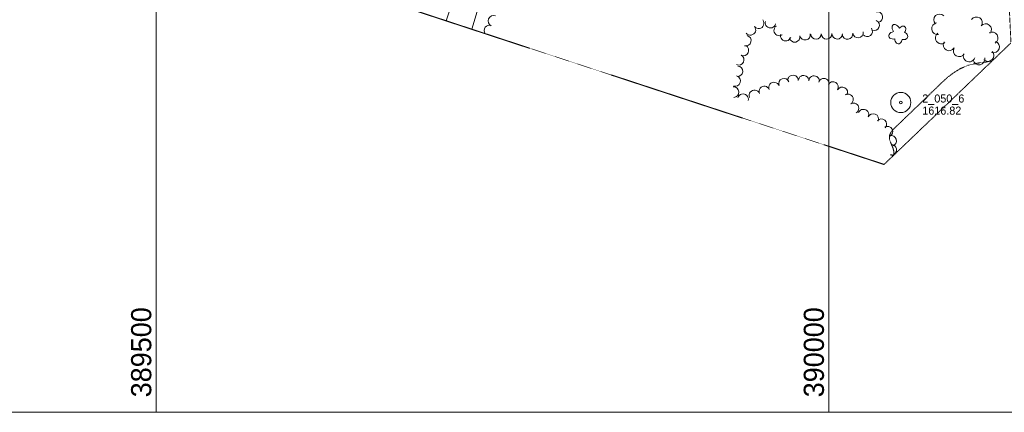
# Model space of a CAD drawing. Header units: feet. Extents: x 388392 to 390500, y 98000 to 99519.
# Tile 4 of 8: x 389398 to 390130, y 98000 to 98292. Entities that reach past the tile are written whole.
import ezdxf

# ---------------------------------------------------------------- set-up
doc = ezdxf.new("R2010")
doc.units = ezdxf.units.FT
doc.header["$MEASUREMENT"] = 0
doc.linetypes.add('DGN Style 3', pattern=[0.225624, 0.16116, -0.064464])
for name, color, linetype, lineweight in [('E_DWY', 73, 'DGN Style 3', 0), ('E_LAND_Vegetation', 21, 'Continuous', 0), ('E_MAP_GridLines', 151, 'Continuous', 0), ('E_MAP_Limits', 21, 'DGN Style 3', 0), ('E_MAP_PassPoints', 161, 'Continuous', 0), ('E_RDWY', 21, 'Continuous', 13)]:
    doc.layers.add(name, color=color, linetype=linetype, lineweight=lineweight)
doc.styles.add('Style-IGR_FONT_0', font='IGR_FONT_0.shx')

# ---------------------------------------------------------------- blocks, each defined once
blk = doc.blocks.new('PP')
at = {"layer": 'E_MAP_PassPoints', "color": 40, "linetype": 'Continuous', "lineweight": 0}
for radius in [7.5, 0.96]:
    blk.add_circle((0, 0), radius, dxfattribs=at)
blk = doc.blocks.new('TREE')
at = {"layer": 'E_LAND_Vegetation', "color": 93, "linetype": 'Continuous', "lineweight": 0}
for centre, major_axis, ratio in [((-3.74, -0.07), (3.29, -0.08), 0.832022), ((-1.07, 3.38), (0.91, -3.32), 0.782863), ((2.88, 1.66), (-3.52, -1.95), 0.691916), ((-1.48, -3.66), (1.2, 3.24), 0.716896), ((2.54, -2.64), (-3.34, 3.06), 0.560249)]:
    blk.add_ellipse(centre, major_axis=major_axis, ratio=ratio, start_param=1.570796, end_param=4.712389, dxfattribs=at)

msp = doc.modelspace()

# ---------------------------------------------------------------- linework, layer by layer
at = {"layer": 'E_DWY', "color": 51, "linetype": 'DGN Style 3', "lineweight": 0, "flags": 128}
msp.add_lwpolyline([(390120.73, 98260.59), (390114.59, 98260.2), (390108.44, 98259.08), (390103.38, 98257.88), (390097.68, 98255.42), (390093.01, 98252.58), (390088.18, 98248.95), (390084.42, 98245.52), (390047.98, 98210.47), (390046.23, 98208.4), (390045.2, 98206.38), (390044.88, 98204.62), (390045, 98202.82), (390045.71, 98200.7), (390047.49, 98196.69), (390048.25, 98193.84), (390048.2, 98191.23), (390048.13, 98191.08)], dxfattribs=at)
at = {"layer": 'E_LAND_Vegetation', "color": 93, "linetype": 'Continuous', "lineweight": 0}
for centre, radius, start, end in [((389750.53, 98290.94), 3.93, 66.83553, 246.83553), ((390035.95, 98293.74), 3.93, 281.54384, 101.54384), ((390082.28, 98291.65), 4.36, 44.1524, 224.1524), ((390109.66, 98289.49), 4.36, 326.8193, 146.8193), ((389747.59, 98283.72), 3.93, 69.17006, 215.58481), ((389941.62, 98284.25), 3.93, 218.74158, 38.74158), ((389947.76, 98289.17), 3.93, 218.74158, 38.74158), ((389956.55, 98289.62), 3.93, 166.21532, 346.21532), ((389963.04, 98283.79), 3.93, 123.00147, 303.00148), ((390028.39, 98283.16), 3.93, 217.05903, 37.05903), ((390033.58, 98287.61), 3.93, 245.73898, 65.73898), ((390080.68, 98285.13), 4.36, 99.69453, 279.69453), ((390116.47, 98284.4), 4.36, 321.35444, 141.35444), ((389938.19, 98276.2), 3.93, 256.01414, 76.01414), ((389967.86, 98279.9), 3.93, 161.88914, 341.88914), ((389974.51, 98279.03), 3.93, 191.20227, 11.20227), ((389982.22, 98280.57), 3.93, 191.20227, 11.20227), ((389990.37, 98281.17), 3.93, 181.15769, 1.15769), ((389998.23, 98281.32), 3.93, 181.15769, 1.15769), ((390006.17, 98281.3), 3.93, 178.92663, 358.92663), ((390013.77, 98281.22), 3.93, 187.36516, 7.36516), ((390021.57, 98282.23), 3.93, 187.36516, 7.36516), ((390083.5, 98278.19), 4.36, 127.38157, 307.38157), ((390121.29, 98278.18), 4.36, 300.75774, 120.75774), ((389936.37, 98268.96), 3.93, 243.70981, 63.70981), ((390089.32, 98273.05), 4.36, 149.65657, 329.65657), ((390096.84, 98268.64), 4.36, 149.65657, 329.65657), ((390122.28, 98271.54), 4.36, 251.06958, 71.06958), ((389932.88, 98261.9), 3.93, 243.70981, 63.70981), ((390104.16, 98264.81), 4.36, 162.24076, 342.24076), ((390111.47, 98262.59), 4.36, 191.12038, 11.12038), ((390118.19, 98265.14), 4.36, 225.5117, 45.5117), ((389931.94, 98253.42), 3.93, 265.92796, 85.92796), ((389930.21, 98246.22), 3.93, 252.83626, 72.83626), ((389966.56, 98244.2), 3.93, 21.36709, 201.36709), ((389973.22, 98246.6), 3.93, 358.32167, 178.32167), ((389981.09, 98246.38), 3.93, 358.32167, 178.32167), ((389988.95, 98246.14), 3.93, 358.32167, 178.32167), ((389996.14, 98244.23), 3.93, 344.83525, 164.83525), ((389929.05, 98237.92), 3.93, 272.26168, 92.26167), ((389951.94, 98238.42), 3.93, 21.76159, 201.76159), ((389959.24, 98241.34), 3.93, 21.76159, 201.76159), ((390003.03, 98241.69), 3.93, 330.34979, 150.34979), ((390009.86, 98237.79), 3.93, 330.34979, 150.34979), ((389936.15, 98232.74), 3.93, 345.68234, 165.68234), ((389944.61, 98235.51), 3.93, 21.34395, 201.34395), ((390014.13, 98232.57), 3.93, 301.26469, 121.26469), ((390018.22, 98225.85), 3.93, 301.26469, 121.26469), ((390025.62, 98221.24), 3.93, 335.00652, 155.00652), ((390032.85, 98218.01), 3.93, 336.34105, 156.34105), ((390038.91, 98214.1), 3.93, 318.69434, 138.69434), ((390043.47, 98208.61), 3.93, 299.20083, 119.20083), ((390046.29, 98201.73), 3.93, 286.98504, 106.98504), ((390046.39, 98195.09), 3.93, 256.7267, 76.7267), ((390043.98, 98188.19), 3.93, 32.28764, 61.36879)]:
    msp.add_arc(centre, radius, start, end, dxfattribs=at)
at = {"layer": 'E_MAP_GridLines', "color": 161, "linetype": 'Continuous', "lineweight": 0}
for p, q in [((389500, 98000), (389500, 99500)), ((390000, 98000), (390000, 99500)), ((388500, 98000), (390500, 98000))]:
    msp.add_line(p, q, dxfattribs=at)
at = {"layer": 'E_MAP_Limits', "color": 73, "linetype": 'DGN Style 3', "lineweight": 0, "flags": 128}
for points in [[(388520.08, 98682.85), (390040.95, 98184.2)], [(390040.95, 98184.2), (390135.25, 98274.5), (390118.36, 98644.14)]]:
    msp.add_lwpolyline(points, dxfattribs=at)
at = {"layer": 'E_RDWY', "color": 21, "linetype": 'Continuous', "lineweight": 13, "flags": 128}
for points in [[(389715.35, 98290.95), (389720.48, 98305.92), (389732.05, 98343.16), (389737.96, 98365.93), (389742.8, 98387.45)], [(389765.87, 98381.4), (389761.74, 98369.91), (389753.36, 98343.03), (389741.56, 98307.99), (389734.44, 98284.7)]]:
    msp.add_lwpolyline(points, dxfattribs=at)

# ---------------------------------------------------------------- block references
at = {"layer": 'E_LAND_Vegetation', "color": 93, "linetype": 'Continuous', "lineweight": 0, "xscale": 0.999999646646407, "yscale": 0.999999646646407, "zscale": 0.999999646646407, "rotation": 161.6879799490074}
msp.add_blockref('TREE', (390051.69, 98280.85), dxfattribs=at)
at = {"layer": 'E_MAP_PassPoints', "color": 40, "linetype": 'Continuous', "lineweight": 0}
msp.add_blockref('PP', (390053.37, 98230.22), dxfattribs=at)

# ---------------------------------------------------------------- texts
at = {"layer": 'E_MAP_GridLines', "color": 161, "linetype": 'Continuous', "lineweight": 0, "style": 'Style-IGR_FONT_0'}
for s, p in [('  389500  ', (389496.25, 98000)), ('  390000  ', (389996.25, 98000))]:
    msp.add_text(s, height=15, rotation=90, dxfattribs=at).set_placement(p)
at = {"layer": 'E_MAP_PassPoints', "color": 40, "linetype": 'Continuous', "lineweight": 0, "style": 'Style-IGR_FONT_0'}
for s, p in [('2_050_6', (390069.37, 98230.22)), ('1616.82', (390069.37, 98221.22))]:
    msp.add_text(s, height=6, dxfattribs=at).set_placement(p)

doc.saveas('drawing.dxf')
